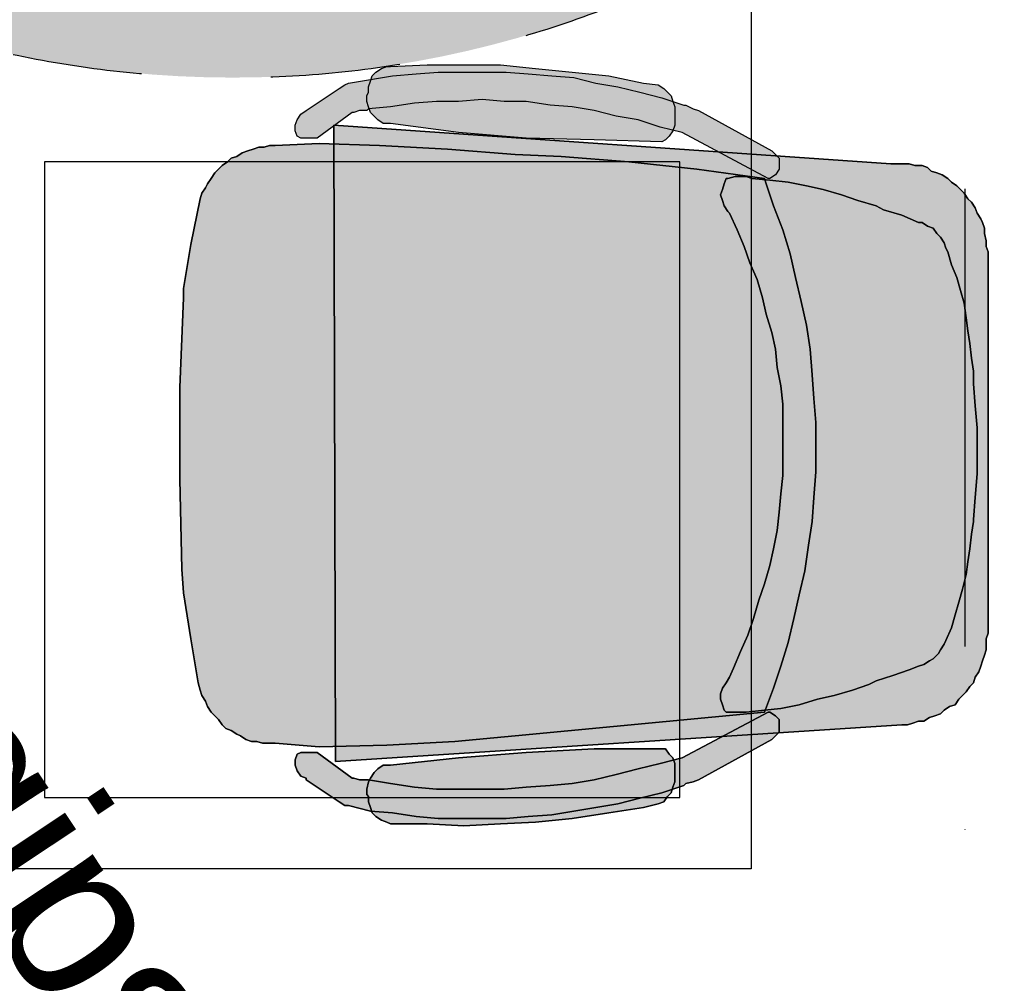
# Model space of a CAD drawing. Header units: millimetres. Extents: x -173281 to 144469, y -85977 to 83288.
# Tile 46 of 88: x -72102 to -71343, y -43380 to -42637. Entities that reach past the tile are written whole.
import ezdxf
from ezdxf.enums import TextEntityAlignment as Align

# ---------------------------------------------------------------- set-up
doc = ezdxf.new("R2010")
doc.units = ezdxf.units.MM
doc.header["$LTSCALE"] = 0.5
doc.header["$MEASUREMENT"] = 0
for name, pattern in [('PLINE', [0]), ('Prikk & stiplet', [1340.555525, 705.555534, -352.777767, 0, -282.222223]), ('Stipling', [400, 200, -200])]:
    doc.linetypes.add(name, pattern=pattern)
for name, color, linetype in [('00 Møblering fra Hellevang Kontorsystermer AS(Nye konstruksjoner)', 7, 'Continuous'), ('256- Faste himlinger og overflatebehandling(Nye konstruksjoner)', 7, 'Continuous'), ('279- Annet fast inventar(Nye konstruksjoner)', 7, 'Continuous'), ('852- Snittmarkør', 7, 'Continuous'), ('862- M___Nettoareal(Nye konstruksjoner)', 7, 'Continuous'), ('862- M___Nettoareal(Tekst)(Nye konstruksjoner)', 7, 'Continuous')]:
    doc.layers.add(name, color=color, linetype=linetype)
doc.styles.add('GENERATED_STYLE_1', font='arial.ttf')

# ---------------------------------------------------------------- blocks, each defined once
blk = doc.blocks.new('Song_kontor_A-126_130', base_point=(-72463.16, -42127.26))
at = {"layer": '862- M___Nettoareal(Tekst)(Nye konstruksjoner)', "insert": (-72321.02, -42681.93), "char_height": 100, "attachment_point": 1, "rotation": 90, "style": 'GENERATED_STYLE_1'}
blk.add_mtext('\\A1;{\\pql;\\pt0,12050;\\fArial|b0|i0|c0|p0;\\W1.000000;8,9\\fArial|b0|i0|c0|p0;\\W1.000000;\\A1{\\H.66x;\\S^  ;}\\fArial|b0|i0|c0|p0;\\W1.000000; m\\fArial|b0|i0|c0|p0;\\W1.000000;\\A1{\\H.66x;\\S2^  ;}}', dxfattribs=at)
at = {"layer": '862- M___Nettoareal(Tekst)(Nye konstruksjoner)', "style": 'GENERATED_STYLE_1'}
for tag, height, p in [('DUMMY_862', 150, (-72581.02, -41572.59)), ('ROOM_NAME', 150, (-72581.02, -42716.21)), ('DUMMY_861', 100, (-72738.16, -42315.97)), ('ROOM_NUMBER', 100, (-72738.16, -42704.78)), ('DUMMY_863', 100, (-72345.3, -42681.93))]:
    blk.add_attdef(tag, text='', height=height, rotation=90, dxfattribs=at).set_placement(p, align=Align.TOP_LEFT)
blk = doc.blocks.new('Skilt handikap[256]', base_point=(-72738.16, -42681.93))
at = {"layer": '279- Annet fast inventar(Nye konstruksjoner)', "linetype": 'Continuous'}
blk.add_hatch(color=256, dxfattribs=at).paths.add_polyline_path([(-71138.16, -41881.93, 1), (-72738.16, -41881.93, 1)])
at = {"layer": '279- Annet fast inventar(Nye konstruksjoner)', "linetype": 'Stipling', "flags": 128}
blk.add_lwpolyline([(-71138.16, -41881.93, 1), (-72738.16, -41881.93, 1)], format="xyb", close=True, dxfattribs=at)

msp = doc.modelspace()

# ---------------------------------------------------------------- hatches: boundary and pattern name
at = {"layer": '00 Møblering fra Hellevang Kontorsystermer AS(Nye konstruksjoner)', "linetype": 'Continuous'}
for points in [[(-71885.53, -42728.62), (-71888.35, -42727.21), (-71889.77, -42722.97), (-71889.77, -42718.73), (-71888.35, -42714.49), (-71885.53, -42710.25), (-71881.29, -42707.42), (-71855.85, -42690.46), (-71851.6, -42687.63), (-71848.78, -42686.22), (-71831.82, -42683.39), (-71814.85, -42680.56), (-71796.48, -42679.15), (-71779.52, -42677.74), (-71762.56, -42677.74), (-71744.18, -42677.74), (-71727.22, -42677.74), (-71710.26, -42679.15), (-71691.88, -42680.56), (-71674.92, -42681.98), (-71657.96, -42686.22), (-71641, -42689.04), (-71624.04, -42693.29), (-71607.07, -42697.53), (-71590.11, -42703.18), (-71588.7, -42703.18), (-71583.05, -42706.01), (-71578.81, -42707.42), (-71522.27, -42738.52), (-71519.44, -42741.34), (-71516.61, -42744.17), (-71516.61, -42748.41), (-71516.61, -42752.65), (-71519.44, -42756.89), (-71523.68, -42759.72), (-71525.09, -42759.72), (-71591.53, -42724.38), (-71608.49, -42720.14), (-71625.45, -42714.49), (-71642.41, -42711.66), (-71659.37, -42707.42), (-71676.33, -42704.59), (-71693.3, -42703.18), (-71711.67, -42700.35), (-71728.63, -42700.35), (-71745.59, -42698.94), (-71763.97, -42700.35), (-71780.93, -42700.35), (-71797.89, -42701.77), (-71816.27, -42704.59), (-71833.23, -42706.01), (-71834.64, -42707.42), (-71840.3, -42707.42), (-71844.54, -42708.83), (-71845.95, -42708.83), (-71872.81, -42728.62)], [(-71607.07, -42731.45), (-71659.37, -42730.04), (-71711.67, -42728.62), (-71763.97, -42724.38), (-71816.27, -42717.31), (-71821.92, -42717.31), (-71826.16, -42714.49), (-71828.99, -42711.66), (-71831.82, -42708.83), (-71833.23, -42704.59), (-71834.64, -42700.35), (-71834.64, -42696.11), (-71833.23, -42693.29), (-71833.23, -42689.04), (-71831.82, -42684.8), (-71830.4, -42680.56), (-71827.58, -42677.74), (-71823.34, -42674.91), (-71819.09, -42673.5), (-71816.27, -42673.5), (-71788, -42672.08), (-71759.73, -42672.08), (-71731.46, -42672.08), (-71704.6, -42674.91), (-71676.33, -42677.74), (-71648.07, -42680.56), (-71621.21, -42686.22), (-71609.9, -42687.63), (-71605.66, -42690.46), (-71602.83, -42693.29), (-71600.01, -42696.11), (-71598.59, -42700.35), (-71597.18, -42704.59), (-71597.18, -42708.83), (-71597.18, -42710.25), (-71597.18, -42714.49), (-71597.18, -42718.73), (-71598.59, -42722.97), (-71601.42, -42727.21), (-71604.25, -42730.04)], [(-71858.67, -43209.23), (-71860.09, -42718.73), (-71430.39, -42748.41), (-71428.98, -42748.41), (-71424.74, -42748.41), (-71420.5, -42748.41), (-71416.26, -42748.41), (-71412.02, -42749.82), (-71406.36, -42749.82), (-71402.12, -42751.24), (-71399.3, -42754.06), (-71395.05, -42755.48), (-71390.81, -42756.89), (-71386.57, -42759.72), (-71383.75, -42762.55), (-71379.51, -42765.37), (-71376.68, -42768.2), (-71373.85, -42771.03), (-71371.03, -42775.27), (-71368.2, -42778.09), (-71365.37, -42782.33), (-71363.96, -42786.57), (-71361.13, -42790.81), (-71359.72, -42793.64), (-71358.3, -42797.88), (-71358.3, -42802.12), (-71356.89, -42807.78), (-71356.89, -42812.02), (-71355.48, -42816.26), (-71355.48, -43108.84), (-71355.48, -43110.26), (-71356.89, -43114.5), (-71356.89, -43118.74), (-71356.89, -43122.98), (-71358.3, -43127.22), (-71359.72, -43131.46), (-71361.13, -43135.7), (-71362.54, -43139.94), (-71365.37, -43144.18), (-71366.79, -43148.42), (-71369.61, -43151.25), (-71372.44, -43155.49), (-71375.27, -43158.32), (-71378.09, -43161.17), (-71380.92, -43165.41), (-71385.16, -43166.83), (-71389.4, -43169.65), (-71392.23, -43172.48), (-71396.47, -43173.89), (-71400.71, -43175.31), (-71404.95, -43178.13), (-71409.19, -43178.13), (-71413.43, -43179.55), (-71417.67, -43180.96), (-71421.91, -43180.96)], [(-71527.92, -43171.07), (-71720.15, -43189.44), (-71766.8, -43193.68), (-71819.09, -43196.51), (-71871.39, -43197.92), (-71905.32, -43195.09), (-71909.56, -43195.09), (-71915.21, -43195.09), (-71919.45, -43193.68), (-71923.69, -43193.68), (-71927.93, -43192.27), (-71932.17, -43189.44), (-71935, -43188.03), (-71939.24, -43185.2), (-71943.48, -43183.79), (-71946.31, -43180.96), (-71949.13, -43176.72), (-71951.96, -43173.89), (-71954.79, -43171.07), (-71957.61, -43166.83), (-71959.03, -43162.58), (-71961.86, -43158.32), (-71963.27, -43154.08), (-71964.68, -43148.42), (-71970.34, -43114.5), (-71975.99, -43079.16), (-71977.4, -43060.79), (-71978.82, -42991.53), (-71978.82, -42920.85), (-71975.99, -42851.59), (-71975.99, -42844.53), (-71970.34, -42810.6), (-71963.27, -42775.27), (-71961.86, -42771.03), (-71959.03, -42766.79), (-71957.61, -42763.96), (-71954.79, -42759.72), (-71951.96, -42755.48), (-71949.13, -42752.65), (-71946.31, -42749.82), (-71942.07, -42747), (-71939.24, -42744.17), (-71935, -42742.76), (-71930.76, -42739.93), (-71926.52, -42738.52), (-71922.28, -42737.1), (-71918.04, -42735.69), (-71913.8, -42735.69), (-71909.56, -42734.28), (-71905.32, -42734.28), (-71871.39, -42732.86), (-71824.75, -42734.28), (-71772.45, -42737.1), (-71720.15, -42741.34), (-71684.82, -42742.76), (-71632.52, -42747), (-71580.22, -42752.65), (-71527.92, -42759.72), (-71526.51, -42763.96), (-71520.85, -42780.92), (-71513.79, -42799.3), (-71508.13, -42817.67), (-71503.89, -42836.05), (-71499.65, -42854.42), (-71495.41, -42872.8), (-71492.58, -42891.17), (-71491.17, -42910.96), (-71489.76, -42929.33), (-71488.34, -42947.71), (-71488.34, -42967.5), (-71488.34, -42985.87), (-71489.76, -43005.66), (-71491.17, -43024.04), (-71494, -43042.41), (-71496.82, -43062.2), (-71501.06, -43080.58), (-71505.31, -43098.95), (-71509.55, -43117.33), (-71515.2, -43135.7), (-71520.85, -43152.66)], [(-71542.06, -43171.07), (-71543.47, -43171.07), (-71557.6, -43171.07), (-71559.02, -43169.65), (-71560.43, -43165.41), (-71561.84, -43161.17), (-71561.84, -43156.9), (-71560.43, -43152.66), (-71557.6, -43148.42), (-71554.78, -43144.18), (-71551.95, -43137.11), (-71546.3, -43124.39), (-71540.64, -43111.67), (-71536.4, -43098.95), (-71532.16, -43084.82), (-71527.92, -43072.09), (-71523.68, -43057.96), (-71520.85, -43045.24), (-71518.03, -43031.1), (-71516.61, -43016.97), (-71515.2, -43002.83), (-71513.79, -42988.7), (-71513.79, -42974.57), (-71513.79, -42961.84), (-71513.79, -42947.71), (-71513.79, -42933.57), (-71515.2, -42919.44), (-71518.03, -42905.31), (-71519.44, -42891.17), (-71522.27, -42878.45), (-71526.51, -42864.31), (-71529.33, -42851.59), (-71533.57, -42837.46), (-71539.23, -42824.74), (-71543.47, -42812.02), (-71549.12, -42799.3), (-71554.78, -42786.57), (-71556.19, -42785.16), (-71559.02, -42780.92), (-71560.43, -42776.68), (-71561.84, -42772.44), (-71560.43, -42768.2), (-71559.02, -42763.96), (-71557.6, -42759.72), (-71556.19, -42759.72), (-71550.54, -42758.3), (-71546.3, -42758.3), (-71542.06, -42758.3), (-71537.81, -42759.72), (-71523.68, -42761.13), (-71509.55, -42762.55), (-71495.41, -42765.37), (-71482.69, -42768.2), (-71468.55, -42772.44), (-71455.83, -42776.68), (-71441.7, -42780.92), (-71436.05, -42783.75), (-71421.91, -42787.99), (-71409.19, -42793.64), (-71406.36, -42793.64), (-71402.12, -42796.47), (-71397.88, -42797.88), (-71395.05, -42802.12), (-71392.23, -42804.95), (-71389.4, -42809.19), (-71387.99, -42813.43), (-71386.57, -42816.26), (-71383.75, -42826.15), (-71379.51, -42836.05), (-71376.68, -42845.94), (-71373.85, -42855.83), (-71372.44, -42867.14), (-71371.03, -42877.04), (-71369.61, -42886.93), (-71368.2, -42898.24), (-71366.79, -42908.13), (-71366.79, -42918.03), (-71365.37, -42934.99), (-71363.96, -42951.95), (-71363.96, -42970.32), (-71363.96, -42987.29), (-71365.37, -43005.66), (-71366.79, -43022.62), (-71366.79, -43024.04), (-71368.2, -43033.93), (-71369.61, -43045.24), (-71371.03, -43055.13), (-71372.44, -43065.03), (-71375.27, -43076.33), (-71378.09, -43086.23), (-71380.92, -43096.12), (-71383.75, -43106.02), (-71387.99, -43115.91), (-71389.4, -43118.74), (-71392.23, -43122.98), (-71393.64, -43125.81), (-71397.88, -43130.05), (-71400.71, -43131.46), (-71404.95, -43134.29), (-71409.19, -43135.7), (-71416.26, -43138.53), (-71428.98, -43142.77), (-71441.7, -43147.01), (-71447.35, -43149.84), (-71460.07, -43154.08), (-71474.21, -43158.32), (-71486.93, -43161.17), (-71501.06, -43165.41), (-71515.2, -43168.24), (-71527.92, -43169.65)], [(-71885.53, -43202.16), (-71872.81, -43202.16), (-71845.95, -43221.95), (-71844.54, -43221.95), (-71840.3, -43223.36), (-71834.64, -43223.36), (-71833.23, -43223.36), (-71816.27, -43226.19), (-71797.89, -43229.02), (-71780.93, -43230.43), (-71763.97, -43230.43), (-71745.59, -43230.43), (-71728.63, -43230.43), (-71711.67, -43229.02), (-71693.3, -43227.6), (-71676.33, -43226.19), (-71659.37, -43223.36), (-71642.41, -43219.12), (-71625.45, -43214.88), (-71608.49, -43210.64), (-71591.53, -43206.4), (-71525.09, -43171.07), (-71523.68, -43171.07), (-71519.44, -43173.89), (-71516.61, -43176.72), (-71516.61, -43182.37), (-71516.61, -43186.61), (-71519.44, -43189.44), (-71522.27, -43192.27), (-71578.81, -43223.36), (-71583.05, -43224.78), (-71588.7, -43226.19), (-71590.11, -43227.6), (-71607.07, -43233.26), (-71624.04, -43237.5), (-71641, -43241.74), (-71657.96, -43244.57), (-71674.92, -43247.39), (-71691.88, -43250.22), (-71710.26, -43251.63), (-71727.22, -43253.05), (-71744.18, -43253.05), (-71762.56, -43253.05), (-71779.52, -43253.05), (-71796.48, -43251.63), (-71814.85, -43248.81), (-71831.82, -43247.39), (-71848.78, -43243.15), (-71851.6, -43243.15), (-71855.85, -43240.33), (-71881.29, -43223.36), (-71881.29, -43221.95), (-71885.53, -43220.54), (-71888.35, -43216.3), (-71889.77, -43212.06), (-71889.77, -43207.82), (-71888.35, -43203.58)], [(-71607.07, -43199.33), (-71604.25, -43199.33), (-71601.42, -43203.58), (-71598.59, -43206.4), (-71597.18, -43210.64), (-71597.18, -43214.88), (-71597.18, -43219.12), (-71597.18, -43220.54), (-71597.18, -43224.78), (-71598.59, -43229.02), (-71600.01, -43233.26), (-71602.83, -43236.09), (-71605.66, -43240.33), (-71609.9, -43241.74), (-71621.21, -43244.57), (-71648.07, -43248.81), (-71676.33, -43253.05), (-71704.6, -43255.87), (-71731.46, -43257.29), (-71759.73, -43258.7), (-71788, -43257.29), (-71816.27, -43257.29), (-71819.09, -43255.87), (-71823.34, -43254.46), (-71827.58, -43251.63), (-71830.4, -43248.81), (-71831.82, -43244.57), (-71833.23, -43240.33), (-71833.23, -43236.09), (-71834.64, -43234.67), (-71834.64, -43230.43), (-71833.23, -43224.78), (-71831.82, -43221.95), (-71828.99, -43217.71), (-71826.16, -43214.88), (-71821.92, -43212.06), (-71816.27, -43212.06), (-71763.97, -43206.4), (-71711.67, -43202.16), (-71659.37, -43199.33)]]:
    msp.add_hatch(color=256, dxfattribs=at).paths.add_polyline_path(points)

# ---------------------------------------------------------------- linework, layer by layer
at = {"layer": '00 Møblering fra Hellevang Kontorsystermer AS(Nye konstruksjoner)', "linetype": 'PLINE', "flags": 128}
for points in [[(-71885.53, -42728.62), (-71888.35, -42727.21), (-71889.77, -42722.97), (-71889.77, -42718.73), (-71888.35, -42714.49), (-71885.53, -42710.25), (-71881.29, -42707.42), (-71855.85, -42690.46), (-71851.6, -42687.63), (-71848.78, -42686.22), (-71831.82, -42683.39), (-71814.85, -42680.56), (-71796.48, -42679.15), (-71779.52, -42677.74), (-71762.56, -42677.74), (-71744.18, -42677.74), (-71727.22, -42677.74), (-71710.26, -42679.15), (-71691.88, -42680.56), (-71674.92, -42681.98), (-71657.96, -42686.22), (-71641, -42689.04), (-71624.04, -42693.29), (-71607.07, -42697.53), (-71590.11, -42703.18), (-71588.7, -42703.18), (-71583.05, -42706.01), (-71578.81, -42707.42), (-71522.27, -42738.52), (-71519.44, -42741.34), (-71516.61, -42744.17), (-71516.61, -42748.41), (-71516.61, -42752.65), (-71519.44, -42756.89), (-71523.68, -42759.72), (-71525.09, -42759.72), (-71591.53, -42724.38), (-71608.49, -42720.14), (-71625.45, -42714.49), (-71642.41, -42711.66), (-71659.37, -42707.42), (-71676.33, -42704.59), (-71693.3, -42703.18), (-71711.67, -42700.35), (-71728.63, -42700.35), (-71745.59, -42698.94), (-71763.97, -42700.35), (-71780.93, -42700.35), (-71797.89, -42701.77), (-71816.27, -42704.59), (-71833.23, -42706.01), (-71834.64, -42707.42), (-71840.3, -42707.42), (-71844.54, -42708.83), (-71845.95, -42708.83), (-71872.81, -42728.62)], [(-71607.07, -42731.45), (-71659.37, -42730.04), (-71711.67, -42728.62), (-71763.97, -42724.38), (-71816.27, -42717.31), (-71821.92, -42717.31), (-71826.16, -42714.49), (-71828.99, -42711.66), (-71831.82, -42708.83), (-71833.23, -42704.59), (-71834.64, -42700.35), (-71834.64, -42696.11), (-71833.23, -42693.29), (-71833.23, -42689.04), (-71831.82, -42684.8), (-71830.4, -42680.56), (-71827.58, -42677.74), (-71823.34, -42674.91), (-71819.09, -42673.5), (-71816.27, -42673.5), (-71788, -42672.08), (-71759.73, -42672.08), (-71731.46, -42672.08), (-71704.6, -42674.91), (-71676.33, -42677.74), (-71648.07, -42680.56), (-71621.21, -42686.22), (-71609.9, -42687.63), (-71605.66, -42690.46), (-71602.83, -42693.29), (-71600.01, -42696.11), (-71598.59, -42700.35), (-71597.18, -42704.59), (-71597.18, -42708.83), (-71597.18, -42710.25), (-71597.18, -42714.49), (-71597.18, -42718.73), (-71598.59, -42722.97), (-71601.42, -42727.21), (-71604.25, -42730.04)], [(-71858.67, -43209.23), (-71860.09, -42718.73), (-71430.39, -42748.41), (-71428.98, -42748.41), (-71424.74, -42748.41), (-71420.5, -42748.41), (-71416.26, -42748.41), (-71412.02, -42749.82), (-71406.36, -42749.82), (-71402.12, -42751.24), (-71399.3, -42754.06), (-71395.05, -42755.48), (-71390.81, -42756.89), (-71386.57, -42759.72), (-71383.75, -42762.55), (-71379.51, -42765.37), (-71376.68, -42768.2), (-71373.85, -42771.03), (-71371.03, -42775.27), (-71368.2, -42778.09), (-71365.37, -42782.33), (-71363.96, -42786.57), (-71361.13, -42790.81), (-71359.72, -42793.64), (-71358.3, -42797.88), (-71358.3, -42802.12), (-71356.89, -42807.78), (-71356.89, -42812.02), (-71355.48, -42816.26), (-71355.48, -43108.84), (-71355.48, -43110.26), (-71356.89, -43114.5), (-71356.89, -43118.74), (-71356.89, -43122.98), (-71358.3, -43127.22), (-71359.72, -43131.46), (-71361.13, -43135.7), (-71362.54, -43139.94), (-71365.37, -43144.18), (-71366.79, -43148.42), (-71369.61, -43151.25), (-71372.44, -43155.49), (-71375.27, -43158.32), (-71378.09, -43161.17), (-71380.92, -43165.41), (-71385.16, -43166.83), (-71389.4, -43169.65), (-71392.23, -43172.48), (-71396.47, -43173.89), (-71400.71, -43175.31), (-71404.95, -43178.13), (-71409.19, -43178.13), (-71413.43, -43179.55), (-71417.67, -43180.96), (-71421.91, -43180.96)], [(-71527.92, -43171.07), (-71720.15, -43189.44), (-71766.8, -43193.68), (-71819.09, -43196.51), (-71871.39, -43197.92), (-71905.32, -43195.09), (-71909.56, -43195.09), (-71915.21, -43195.09), (-71919.45, -43193.68), (-71923.69, -43193.68), (-71927.93, -43192.27), (-71932.17, -43189.44), (-71935, -43188.03), (-71939.24, -43185.2), (-71943.48, -43183.79), (-71946.31, -43180.96), (-71949.13, -43176.72), (-71951.96, -43173.89), (-71954.79, -43171.07), (-71957.61, -43166.83), (-71959.03, -43162.58), (-71961.86, -43158.32), (-71963.27, -43154.08), (-71964.68, -43148.42), (-71970.34, -43114.5), (-71975.99, -43079.16), (-71977.4, -43060.79), (-71978.82, -42991.53), (-71978.82, -42920.85), (-71975.99, -42851.59), (-71975.99, -42844.53), (-71970.34, -42810.6), (-71963.27, -42775.27), (-71961.86, -42771.03), (-71959.03, -42766.79), (-71957.61, -42763.96), (-71954.79, -42759.72), (-71951.96, -42755.48), (-71949.13, -42752.65), (-71946.31, -42749.82), (-71942.07, -42747), (-71939.24, -42744.17), (-71935, -42742.76), (-71930.76, -42739.93), (-71926.52, -42738.52), (-71922.28, -42737.1), (-71918.04, -42735.69), (-71913.8, -42735.69), (-71909.56, -42734.28), (-71905.32, -42734.28), (-71871.39, -42732.86), (-71824.75, -42734.28), (-71772.45, -42737.1), (-71720.15, -42741.34), (-71684.82, -42742.76), (-71632.52, -42747), (-71580.22, -42752.65), (-71527.92, -42759.72), (-71526.51, -42763.96), (-71520.85, -42780.92), (-71513.79, -42799.3), (-71508.13, -42817.67), (-71503.89, -42836.05), (-71499.65, -42854.42), (-71495.41, -42872.8), (-71492.58, -42891.17), (-71491.17, -42910.96), (-71489.76, -42929.33), (-71488.34, -42947.71), (-71488.34, -42967.5), (-71488.34, -42985.87), (-71489.76, -43005.66), (-71491.17, -43024.04), (-71494, -43042.41), (-71496.82, -43062.2), (-71501.06, -43080.58), (-71505.31, -43098.95), (-71509.55, -43117.33), (-71515.2, -43135.7), (-71520.85, -43152.66)], [(-71542.06, -43171.07), (-71543.47, -43171.07), (-71557.6, -43171.07), (-71559.02, -43169.65), (-71560.43, -43165.41), (-71561.84, -43161.17), (-71561.84, -43156.9), (-71560.43, -43152.66), (-71557.6, -43148.42), (-71554.78, -43144.18), (-71551.95, -43137.11), (-71546.3, -43124.39), (-71540.64, -43111.67), (-71536.4, -43098.95), (-71532.16, -43084.82), (-71527.92, -43072.09), (-71523.68, -43057.96), (-71520.85, -43045.24), (-71518.03, -43031.1), (-71516.61, -43016.97), (-71515.2, -43002.83), (-71513.79, -42988.7), (-71513.79, -42974.57), (-71513.79, -42961.84), (-71513.79, -42947.71), (-71513.79, -42933.57), (-71515.2, -42919.44), (-71518.03, -42905.31), (-71519.44, -42891.17), (-71522.27, -42878.45), (-71526.51, -42864.31), (-71529.33, -42851.59), (-71533.57, -42837.46), (-71539.23, -42824.74), (-71543.47, -42812.02), (-71549.12, -42799.3), (-71554.78, -42786.57), (-71556.19, -42785.16), (-71559.02, -42780.92), (-71560.43, -42776.68), (-71561.84, -42772.44), (-71560.43, -42768.2), (-71559.02, -42763.96), (-71557.6, -42759.72), (-71556.19, -42759.72), (-71550.54, -42758.3), (-71546.3, -42758.3), (-71542.06, -42758.3), (-71537.81, -42759.72), (-71523.68, -42761.13), (-71509.55, -42762.55), (-71495.41, -42765.37), (-71482.69, -42768.2), (-71468.55, -42772.44), (-71455.83, -42776.68), (-71441.7, -42780.92), (-71436.05, -42783.75), (-71421.91, -42787.99), (-71409.19, -42793.64), (-71406.36, -42793.64), (-71402.12, -42796.47), (-71397.88, -42797.88), (-71395.05, -42802.12), (-71392.23, -42804.95), (-71389.4, -42809.19), (-71387.99, -42813.43), (-71386.57, -42816.26), (-71383.75, -42826.15), (-71379.51, -42836.05), (-71376.68, -42845.94), (-71373.85, -42855.83), (-71372.44, -42867.14), (-71371.03, -42877.04), (-71369.61, -42886.93), (-71368.2, -42898.24), (-71366.79, -42908.13), (-71366.79, -42918.03), (-71365.37, -42934.99), (-71363.96, -42951.95), (-71363.96, -42970.32), (-71363.96, -42987.29), (-71365.37, -43005.66), (-71366.79, -43022.62), (-71366.79, -43024.04), (-71368.2, -43033.93), (-71369.61, -43045.24), (-71371.03, -43055.13), (-71372.44, -43065.03), (-71375.27, -43076.33), (-71378.09, -43086.23), (-71380.92, -43096.12), (-71383.75, -43106.02), (-71387.99, -43115.91), (-71389.4, -43118.74), (-71392.23, -43122.98), (-71393.64, -43125.81), (-71397.88, -43130.05), (-71400.71, -43131.46), (-71404.95, -43134.29), (-71409.19, -43135.7), (-71416.26, -43138.53), (-71428.98, -43142.77), (-71441.7, -43147.01), (-71447.35, -43149.84), (-71460.07, -43154.08), (-71474.21, -43158.32), (-71486.93, -43161.17), (-71501.06, -43165.41), (-71515.2, -43168.24), (-71527.92, -43169.65)], [(-71885.53, -43202.16), (-71872.81, -43202.16), (-71845.95, -43221.95), (-71844.54, -43221.95), (-71840.3, -43223.36), (-71834.64, -43223.36), (-71833.23, -43223.36), (-71816.27, -43226.19), (-71797.89, -43229.02), (-71780.93, -43230.43), (-71763.97, -43230.43), (-71745.59, -43230.43), (-71728.63, -43230.43), (-71711.67, -43229.02), (-71693.3, -43227.6), (-71676.33, -43226.19), (-71659.37, -43223.36), (-71642.41, -43219.12), (-71625.45, -43214.88), (-71608.49, -43210.64), (-71591.53, -43206.4), (-71525.09, -43171.07), (-71523.68, -43171.07), (-71519.44, -43173.89), (-71516.61, -43176.72), (-71516.61, -43182.37), (-71516.61, -43186.61), (-71519.44, -43189.44), (-71522.27, -43192.27), (-71578.81, -43223.36), (-71583.05, -43224.78), (-71588.7, -43226.19), (-71590.11, -43227.6), (-71607.07, -43233.26), (-71624.04, -43237.5), (-71641, -43241.74), (-71657.96, -43244.57), (-71674.92, -43247.39), (-71691.88, -43250.22), (-71710.26, -43251.63), (-71727.22, -43253.05), (-71744.18, -43253.05), (-71762.56, -43253.05), (-71779.52, -43253.05), (-71796.48, -43251.63), (-71814.85, -43248.81), (-71831.82, -43247.39), (-71848.78, -43243.15), (-71851.6, -43243.15), (-71855.85, -43240.33), (-71881.29, -43223.36), (-71881.29, -43221.95), (-71885.53, -43220.54), (-71888.35, -43216.3), (-71889.77, -43212.06), (-71889.77, -43207.82), (-71888.35, -43203.58)], [(-71607.07, -43199.33), (-71604.25, -43199.33), (-71601.42, -43203.58), (-71598.59, -43206.4), (-71597.18, -43210.64), (-71597.18, -43214.88), (-71597.18, -43219.12), (-71597.18, -43220.54), (-71597.18, -43224.78), (-71598.59, -43229.02), (-71600.01, -43233.26), (-71602.83, -43236.09), (-71605.66, -43240.33), (-71609.9, -43241.74), (-71621.21, -43244.57), (-71648.07, -43248.81), (-71676.33, -43253.05), (-71704.6, -43255.87), (-71731.46, -43257.29), (-71759.73, -43258.7), (-71788, -43257.29), (-71816.27, -43257.29), (-71819.09, -43255.87), (-71823.34, -43254.46), (-71827.58, -43251.63), (-71830.4, -43248.81), (-71831.82, -43244.57), (-71833.23, -43240.33), (-71833.23, -43236.09), (-71834.64, -43234.67), (-71834.64, -43230.43), (-71833.23, -43224.78), (-71831.82, -43221.95), (-71828.99, -43217.71), (-71826.16, -43214.88), (-71821.92, -43212.06), (-71816.27, -43212.06), (-71763.97, -43206.4), (-71711.67, -43202.16), (-71659.37, -43199.33)]]:
    msp.add_lwpolyline(points, close=True, dxfattribs=at)
at = {"layer": '00 Møblering fra Hellevang Kontorsystermer AS(Nye konstruksjoner)', "linetype": 'PLINE'}
for points in [[(-71885.53, -42728.62), (-71888.35, -42727.21), (-71889.77, -42722.97), (-71889.77, -42718.73), (-71888.35, -42714.49), (-71885.53, -42710.25), (-71881.29, -42707.42), (-71855.85, -42690.46), (-71851.6, -42687.63), (-71848.78, -42686.22), (-71831.82, -42683.39), (-71814.85, -42680.56), (-71796.48, -42679.15), (-71779.52, -42677.74), (-71762.56, -42677.74), (-71744.18, -42677.74), (-71727.22, -42677.74), (-71710.26, -42679.15), (-71691.88, -42680.56), (-71674.92, -42681.98), (-71657.96, -42686.22), (-71641, -42689.04), (-71624.04, -42693.29), (-71607.07, -42697.53), (-71590.11, -42703.18), (-71588.7, -42703.18), (-71583.05, -42706.01), (-71578.81, -42707.42), (-71522.27, -42738.52), (-71519.44, -42741.34), (-71516.61, -42744.17), (-71516.61, -42748.41), (-71516.61, -42752.65), (-71519.44, -42756.89), (-71523.68, -42759.72), (-71525.09, -42759.72), (-71591.53, -42724.38), (-71608.49, -42720.14), (-71625.45, -42714.49), (-71642.41, -42711.66), (-71659.37, -42707.42), (-71676.33, -42704.59), (-71693.3, -42703.18), (-71711.67, -42700.35), (-71728.63, -42700.35), (-71745.59, -42698.94), (-71763.97, -42700.35), (-71780.93, -42700.35), (-71797.89, -42701.77), (-71816.27, -42704.59), (-71833.23, -42706.01), (-71834.64, -42707.42), (-71840.3, -42707.42), (-71844.54, -42708.83), (-71845.95, -42708.83), (-71872.81, -42728.62)], [(-71607.07, -42731.45), (-71659.37, -42730.04), (-71711.67, -42728.62), (-71763.97, -42724.38), (-71816.27, -42717.31), (-71821.92, -42717.31), (-71826.16, -42714.49), (-71828.99, -42711.66), (-71831.82, -42708.83), (-71833.23, -42704.59), (-71834.64, -42700.35), (-71834.64, -42696.11), (-71833.23, -42693.29), (-71833.23, -42689.04), (-71831.82, -42684.8), (-71830.4, -42680.56), (-71827.58, -42677.74), (-71823.34, -42674.91), (-71819.09, -42673.5), (-71816.27, -42673.5), (-71788, -42672.08), (-71759.73, -42672.08), (-71731.46, -42672.08), (-71704.6, -42674.91), (-71676.33, -42677.74), (-71648.07, -42680.56), (-71621.21, -42686.22), (-71609.9, -42687.63), (-71605.66, -42690.46), (-71602.83, -42693.29), (-71600.01, -42696.11), (-71598.59, -42700.35), (-71597.18, -42704.59), (-71597.18, -42708.83), (-71597.18, -42710.25), (-71597.18, -42714.49), (-71597.18, -42718.73), (-71598.59, -42722.97), (-71601.42, -42727.21), (-71604.25, -42730.04)], [(-71858.67, -43209.23), (-71421.91, -43180.96), (-71417.67, -43180.96), (-71413.43, -43179.55), (-71409.19, -43178.13), (-71404.95, -43178.13), (-71400.71, -43175.31), (-71396.47, -43173.89), (-71392.23, -43172.48), (-71389.4, -43169.65), (-71385.16, -43166.83), (-71380.92, -43165.41), (-71378.09, -43161.17), (-71375.27, -43158.32), (-71372.44, -43155.49), (-71369.61, -43151.25), (-71366.79, -43148.42), (-71365.37, -43144.18), (-71362.54, -43139.94), (-71361.13, -43135.7), (-71359.72, -43131.46), (-71358.3, -43127.22), (-71356.89, -43122.98), (-71356.89, -43118.74), (-71356.89, -43114.5), (-71355.48, -43110.26), (-71355.48, -43108.84), (-71355.48, -42816.26), (-71356.89, -42812.02), (-71356.89, -42807.78), (-71358.3, -42802.12), (-71358.3, -42797.88), (-71359.72, -42793.64), (-71361.13, -42790.81), (-71363.96, -42786.57), (-71365.37, -42782.33), (-71368.2, -42778.09), (-71371.03, -42775.27), (-71373.85, -42771.03), (-71376.68, -42768.2), (-71379.51, -42765.37), (-71383.75, -42762.55), (-71386.57, -42759.72), (-71390.81, -42756.89), (-71395.05, -42755.48), (-71399.3, -42754.06), (-71402.12, -42751.24), (-71406.36, -42749.82), (-71412.02, -42749.82), (-71416.26, -42748.41), (-71420.5, -42748.41), (-71424.74, -42748.41), (-71428.98, -42748.41), (-71430.39, -42748.41), (-71860.09, -42718.73)], [(-71527.92, -43171.07), (-71520.85, -43152.66), (-71515.2, -43135.7), (-71509.55, -43117.33), (-71505.31, -43098.95), (-71501.06, -43080.58), (-71496.82, -43062.2), (-71494, -43042.41), (-71491.17, -43024.04), (-71489.76, -43005.66), (-71488.34, -42985.87), (-71488.34, -42967.5), (-71488.34, -42947.71), (-71489.76, -42929.33), (-71491.17, -42910.96), (-71492.58, -42891.17), (-71495.41, -42872.8), (-71499.65, -42854.42), (-71503.89, -42836.05), (-71508.13, -42817.67), (-71513.79, -42799.3), (-71520.85, -42780.92), (-71526.51, -42763.96), (-71527.92, -42759.72), (-71580.22, -42752.65), (-71632.52, -42747), (-71684.82, -42742.76), (-71720.15, -42741.34), (-71772.45, -42737.1), (-71824.75, -42734.28), (-71871.39, -42732.86), (-71905.32, -42734.28), (-71909.56, -42734.28), (-71913.8, -42735.69), (-71918.04, -42735.69), (-71922.28, -42737.1), (-71926.52, -42738.52), (-71930.76, -42739.93), (-71935, -42742.76), (-71939.24, -42744.17), (-71942.07, -42747), (-71946.31, -42749.82), (-71949.13, -42752.65), (-71951.96, -42755.48), (-71954.79, -42759.72), (-71957.61, -42763.96), (-71959.03, -42766.79), (-71961.86, -42771.03), (-71963.27, -42775.27), (-71970.34, -42810.6), (-71975.99, -42844.53), (-71975.99, -42851.59), (-71978.82, -42920.85), (-71978.82, -42991.53), (-71977.4, -43060.79), (-71975.99, -43079.16), (-71970.34, -43114.5), (-71964.68, -43148.42), (-71963.27, -43154.08), (-71961.86, -43158.32), (-71959.03, -43162.58), (-71957.61, -43166.83), (-71954.79, -43171.07), (-71951.96, -43173.89), (-71949.13, -43176.72), (-71946.31, -43180.96), (-71943.48, -43183.79), (-71939.24, -43185.2), (-71935, -43188.03), (-71932.17, -43189.44), (-71927.93, -43192.27), (-71923.69, -43193.68), (-71919.45, -43193.68), (-71915.21, -43195.09), (-71909.56, -43195.09), (-71905.32, -43195.09), (-71871.39, -43197.92), (-71819.09, -43196.51), (-71766.8, -43193.68), (-71720.15, -43189.44)], [(-71542.06, -43171.07), (-71527.92, -43169.65), (-71515.2, -43168.24), (-71501.06, -43165.41), (-71486.93, -43161.17), (-71474.21, -43158.32), (-71460.07, -43154.08), (-71447.35, -43149.84), (-71441.7, -43147.01), (-71428.98, -43142.77), (-71416.26, -43138.53), (-71409.19, -43135.7), (-71404.95, -43134.29), (-71400.71, -43131.46), (-71397.88, -43130.05), (-71393.64, -43125.81), (-71392.23, -43122.98), (-71389.4, -43118.74), (-71387.99, -43115.91), (-71383.75, -43106.02), (-71380.92, -43096.12), (-71378.09, -43086.23), (-71375.27, -43076.33), (-71372.44, -43065.03), (-71371.03, -43055.13), (-71369.61, -43045.24), (-71368.2, -43033.93), (-71366.79, -43024.04), (-71366.79, -43022.62), (-71365.37, -43005.66), (-71363.96, -42987.29), (-71363.96, -42970.32), (-71363.96, -42951.95), (-71365.37, -42934.99), (-71366.79, -42918.03), (-71366.79, -42908.13), (-71368.2, -42898.24), (-71369.61, -42886.93), (-71371.03, -42877.04), (-71372.44, -42867.14), (-71373.85, -42855.83), (-71376.68, -42845.94), (-71379.51, -42836.05), (-71383.75, -42826.15), (-71386.57, -42816.26), (-71387.99, -42813.43), (-71389.4, -42809.19), (-71392.23, -42804.95), (-71395.05, -42802.12), (-71397.88, -42797.88), (-71402.12, -42796.47), (-71406.36, -42793.64), (-71409.19, -42793.64), (-71421.91, -42787.99), (-71436.05, -42783.75), (-71441.7, -42780.92), (-71455.83, -42776.68), (-71468.55, -42772.44), (-71482.69, -42768.2), (-71495.41, -42765.37), (-71509.55, -42762.55), (-71523.68, -42761.13), (-71537.81, -42759.72), (-71542.06, -42758.3), (-71546.3, -42758.3), (-71550.54, -42758.3), (-71556.19, -42759.72), (-71557.6, -42759.72), (-71559.02, -42763.96), (-71560.43, -42768.2), (-71561.84, -42772.44), (-71560.43, -42776.68), (-71559.02, -42780.92), (-71556.19, -42785.16), (-71554.78, -42786.57), (-71549.12, -42799.3), (-71543.47, -42812.02), (-71539.23, -42824.74), (-71533.57, -42837.46), (-71529.33, -42851.59), (-71526.51, -42864.31), (-71522.27, -42878.45), (-71519.44, -42891.17), (-71518.03, -42905.31), (-71515.2, -42919.44), (-71513.79, -42933.57), (-71513.79, -42947.71), (-71513.79, -42961.84), (-71513.79, -42974.57), (-71513.79, -42988.7), (-71515.2, -43002.83), (-71516.61, -43016.97), (-71518.03, -43031.1), (-71520.85, -43045.24), (-71523.68, -43057.96), (-71527.92, -43072.09), (-71532.16, -43084.82), (-71536.4, -43098.95), (-71540.64, -43111.67), (-71546.3, -43124.39), (-71551.95, -43137.11), (-71554.78, -43144.18), (-71557.6, -43148.42), (-71560.43, -43152.66), (-71561.84, -43156.9), (-71561.84, -43161.17), (-71560.43, -43165.41), (-71559.02, -43169.65), (-71557.6, -43171.07), (-71543.47, -43171.07)], [(-71885.53, -43202.16), (-71888.35, -43203.58), (-71889.77, -43207.82), (-71889.77, -43212.06), (-71888.35, -43216.3), (-71885.53, -43220.54), (-71881.29, -43221.95), (-71881.29, -43223.36), (-71855.85, -43240.33), (-71851.6, -43243.15), (-71848.78, -43243.15), (-71831.82, -43247.39), (-71814.85, -43248.81), (-71796.48, -43251.63), (-71779.52, -43253.05), (-71762.56, -43253.05), (-71744.18, -43253.05), (-71727.22, -43253.05), (-71710.26, -43251.63), (-71691.88, -43250.22), (-71674.92, -43247.39), (-71657.96, -43244.57), (-71641, -43241.74), (-71624.04, -43237.5), (-71607.07, -43233.26), (-71590.11, -43227.6), (-71588.7, -43226.19), (-71583.05, -43224.78), (-71578.81, -43223.36), (-71522.27, -43192.27), (-71519.44, -43189.44), (-71516.61, -43186.61), (-71516.61, -43182.37), (-71516.61, -43176.72), (-71519.44, -43173.89), (-71523.68, -43171.07), (-71525.09, -43171.07), (-71591.53, -43206.4), (-71608.49, -43210.64), (-71625.45, -43214.88), (-71642.41, -43219.12), (-71659.37, -43223.36), (-71676.33, -43226.19), (-71693.3, -43227.6), (-71711.67, -43229.02), (-71728.63, -43230.43), (-71745.59, -43230.43), (-71763.97, -43230.43), (-71780.93, -43230.43), (-71797.89, -43229.02), (-71816.27, -43226.19), (-71833.23, -43223.36), (-71834.64, -43223.36), (-71840.3, -43223.36), (-71844.54, -43221.95), (-71845.95, -43221.95), (-71872.81, -43202.16)], [(-71607.07, -43199.33), (-71659.37, -43199.33), (-71711.67, -43202.16), (-71763.97, -43206.4), (-71816.27, -43212.06), (-71821.92, -43212.06), (-71826.16, -43214.88), (-71828.99, -43217.71), (-71831.82, -43221.95), (-71833.23, -43224.78), (-71834.64, -43230.43), (-71834.64, -43234.67), (-71833.23, -43236.09), (-71833.23, -43240.33), (-71831.82, -43244.57), (-71830.4, -43248.81), (-71827.58, -43251.63), (-71823.34, -43254.46), (-71819.09, -43255.87), (-71816.27, -43257.29), (-71788, -43257.29), (-71759.73, -43258.7), (-71731.46, -43257.29), (-71704.6, -43255.87), (-71676.33, -43253.05), (-71648.07, -43248.81), (-71621.21, -43244.57), (-71609.9, -43241.74), (-71605.66, -43240.33), (-71602.83, -43236.09), (-71600.01, -43233.26), (-71598.59, -43229.02), (-71597.18, -43224.78), (-71597.18, -43220.54), (-71597.18, -43219.12), (-71597.18, -43214.88), (-71597.18, -43210.64), (-71598.59, -43206.4), (-71601.42, -43203.58), (-71604.25, -43199.33)]]:
    msp.add_lwpolyline(points, close=True, dxfattribs=at)
at = {"layer": '256- Faste himlinger og overflatebehandling(Nye konstruksjoner)', "linetype": 'PLINE'}
for points in [[(-72738.16, -43291.93), (-72738.16, -41491.93), (-71538.16, -41491.93), (-71538.16, -43291.93)], [(-72083.16, -43236.93), (-71593.16, -43236.93), (-71593.16, -42746.93), (-72083.16, -42746.93)]]:
    msp.add_lwpolyline(points, close=True, dxfattribs=at)
at = {"layer": '852- Snittmarkør', "linetype": 'Prikk & stiplet'}
msp.add_line((-71373.16, -49153.93), (-71373.16, 6068.03), dxfattribs=at)

# ---------------------------------------------------------------- block references
at = {"layer": '279- Annet fast inventar(Nye konstruksjoner)', "linetype": 'PLINE'}
msp.add_blockref('Skilt handikap[256]', (-72738.16, -42681.93), dxfattribs=at)
at = {"layer": '862- M___Nettoareal(Nye konstruksjoner)', "linetype": 'Continuous'}
msp.add_blockref('Song_kontor_A-126_130', (-72463.16, -42127.26), dxfattribs=at)

# ---------------------------------------------------------------- texts
at = {"layer": '256- Faste himlinger og overflatebehandling(Nye konstruksjoner)', "linetype": 'Continuous', "char_height": 125, "rotation": 303.63821, "style": 'GENERATED_STYLE_1'}
for s, insert, attachment_point in [('\\A1;{\\pql;\\fArial|b0|i0|c0|p0;\\W1.000000;Skråande\\fArial|b0|i0|c0|p0;\\W1.000000; perforert gipshimling}', (-72936.81, -41889.54), 1), ('\\A1;{\\pql;\\fArial|b0|i0|c0|p0;\\W1.000000;H= 2\\fArial|b0|i0|c0|p0;\\W1.000000;60\\fArial|b0|i0|c0|p0;\\W1.000000;0-2700}', (-72519.14, -43104.88), 7)]:
    msp.add_mtext(s, dxfattribs=dict(at, insert=insert, attachment_point=attachment_point))

doc.saveas('drawing.dxf')
